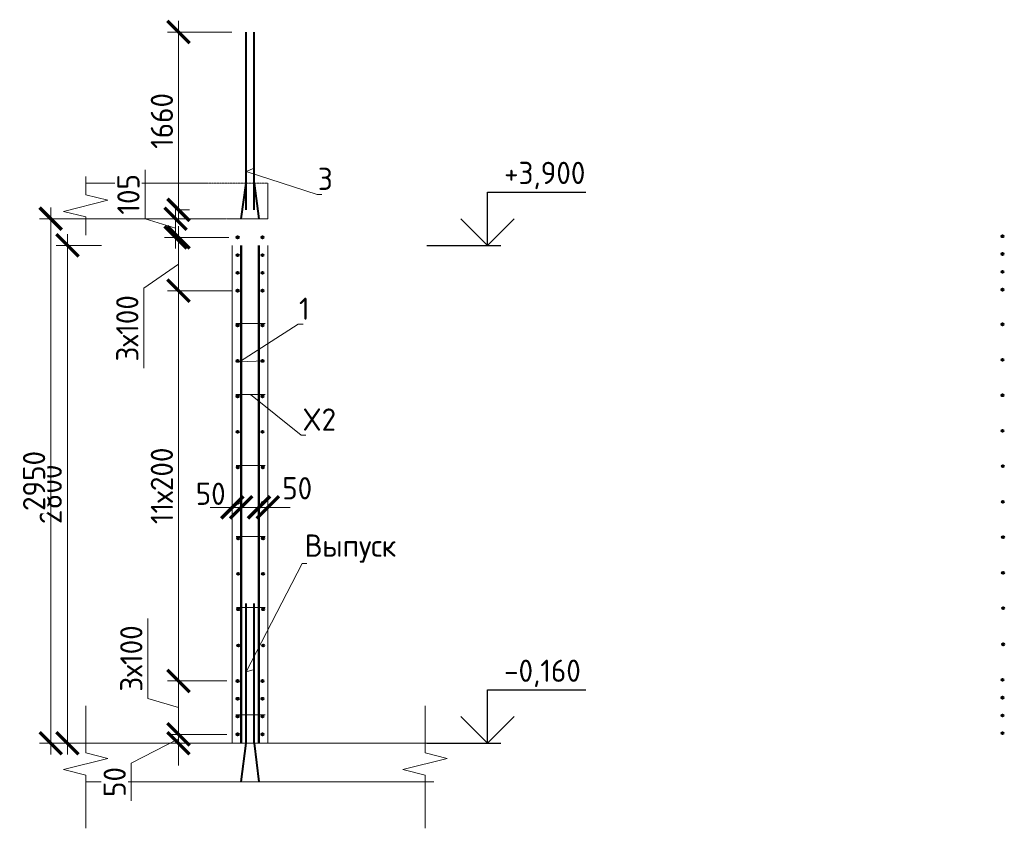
# Model space of a CAD drawing. Header units: millimetres. Extents: x 263826 to 1585445, y -423071 to 70137.
# Tile 62 of 256: x 495500 to 506573, y -342125 to -333029. Entities that reach past the tile are written whole.
import ezdxf
from ezdxf import colors
from ezdxf.entities.mleader import LeaderData, LeaderLine
from ezdxf.math import Vec2, Vec3

# ---------------------------------------------------------------- set-up
doc = ezdxf.new("R2010")
doc.units = ezdxf.units.MM
doc.linetypes.add('01 Штриховая _4 мм_', pattern=[6, 3.5, -2.5])
for name, color, linetype, lineweight in [('AF_Perekritie', 90, 'Continuous', 18), ('AF_Stena', 90, 'Continuous', 18), ('KR_Fundament', 253, 'Continuous', 18), ('Арм_шпильки', 143, 'Continuous', 18), ('Армирование', 3, 'Continuous', 40), ('АрмСтер', 2, 'Continuous', 50), ('подоснова', 151, 'Continuous', 5), ('РАЗМЕРЫ', 1, 'Continuous', 9)]:
    doc.layers.add(name, color=color, linetype=linetype, lineweight=lineweight)
doc.styles.add('GOST-2.304_Type-B', font='GOST_Common.ttf')
doc.dimstyles.new('мой 25', dxfattribs={"dimscale": 100, "dimtxt": 2.5, "dimasz": 2.5, "dimexe": 1.25, "dimexo": 0.625, "dimtad": 1, "dimdec": 0, "dimlfac": 0.5, "dimtxsty": 'GOST-2.304_Type-B', "dimblk": 'ARCHTICK', "dimcen": 2.5, "dimdle": 1.25, "dimaunit": 1, "dimadec": 1, "dimazin": 2, "dimtfac": 1, "dimtdec": 0, "dimtmove": 1, "dimatfit": 3, "dimfxl": 6, "dimfxlon": 1, "dimtfill": 1, "dimlwd": -1, "dimlwe": -1, "dimarcsym": 0})

# ---------------------------------------------------------------- blocks, each defined once
blk = doc.blocks.new('_None')
blk = doc.blocks.new('_ArchTick')
at = {"color": 0, "linetype": 'ByBlock', "const_width": 0.15}
blk.add_lwpolyline([(-0.5, -0.5), (0.5, 0.5)], dxfattribs=at)
blk = doc.blocks.new('*D1338')
at = {"layer": 'DEFPOINTS', "color": 0, "transparency": 16777216}
for p in [(497891, -337865), (497991, -337865), (497991, -338515)]:
    blk.add_point(p, dxfattribs=at)
at = {"layer": 'РАЗМЕРЫ', "color": 0, "linetype": 'Continuous', "transparency": 16777216}
for p, q in [((497891, -337928), (497891, -338640)), ((497991, -337928), (497991, -338640)), ((497891, -338515), (497641, -338515)), ((497891, -338515), (497991, -338515)), ((497991, -338515), (498241, -338515))]:
    blk.add_line(p, q, dxfattribs=at)
at = {"layer": 'РАЗМЕРЫ', "color": 0, "lineweight": 0, "transparency": 16777216, "insert": (497648, -338362), "char_height": 250, "attachment_point": 5, "style": 'GOST-2.304_Type-B', "bg_fill": 3, "box_fill_scale": 1.1, "bg_fill_color": 256, "bg_fill_true_color": 13158600, "bg_fill_transparency": 0}
blk.add_mtext('50', dxfattribs=at)
at = {"layer": 'РАЗМЕРЫ', "color": 0, "transparency": 16777216, "xscale": 250, "yscale": 250, "zscale": 250}
blk.add_blockref('_ArchTick', (497891, -338515), dxfattribs=at)
at = {"layer": 'РАЗМЕРЫ', "color": 0, "transparency": 16777216, "xscale": 250, "yscale": 250, "zscale": 250, "rotation": 180}
blk.add_blockref('_ArchTick', (497991, -338515), dxfattribs=at)
blk = doc.blocks.new('*D1339')
at = {"layer": 'DEFPOINTS', "color": 0, "transparency": 16777216}
for p in [(498191, -337865), (498291, -337865), (498291, -338515)]:
    blk.add_point(p, dxfattribs=at)
at = {"layer": 'РАЗМЕРЫ', "color": 0, "linetype": 'Continuous', "transparency": 16777216}
for p, q in [((498191, -337928), (498191, -338640)), ((498291, -337928), (498291, -338640)), ((498191, -338515), (497941, -338515)), ((498191, -338515), (498291, -338515)), ((498291, -338515), (498541, -338515))]:
    blk.add_line(p, q, dxfattribs=at)
at = {"layer": 'РАЗМЕРЫ', "color": 0, "transparency": 16777216, "xscale": 250, "yscale": 250, "zscale": 250}
blk.add_blockref('_ArchTick', (498191, -338515), dxfattribs=at)
at = {"layer": 'РАЗМЕРЫ', "color": 0, "lineweight": 0, "transparency": 16777216, "insert": (498621, -338300), "char_height": 250, "attachment_point": 5, "style": 'GOST-2.304_Type-B', "bg_fill": 3, "box_fill_scale": 1.1, "bg_fill_color": 256, "bg_fill_true_color": 13158600, "bg_fill_transparency": 0}
blk.add_mtext('50', dxfattribs=at)
at = {"layer": 'РАЗМЕРЫ', "color": 0, "transparency": 16777216, "xscale": 250, "yscale": 250, "zscale": 250, "rotation": 180}
blk.add_blockref('_ArchTick', (498291, -338515), dxfattribs=at)
blk = doc.blocks.new('*D1340')
at = {"layer": 'DEFPOINTS', "color": 0, "transparency": 16777216}
for p in [(496482, -335568), (496037, -341168), (498355, -341168)]:
    blk.add_point(p, dxfattribs=at)
at = {"layer": 'РАЗМЕРЫ', "color": 0, "linetype": 'Continuous', "transparency": 16777216}
for p, q in [((496037, -335443), (496037, -341293)), ((496420, -335568), (495912, -335568)), ((496637, -341168), (495912, -341168))]:
    blk.add_line(p, q, dxfattribs=at)
at = {"layer": 'РАЗМЕРЫ', "color": 0, "transparency": 16777216, "xscale": 250, "yscale": 250, "zscale": 250}
for p, rotation in [((496037, -335568), 90), ((496037, -341168), 270)]:
    blk.add_blockref('_ArchTick', p, dxfattribs=dict(at, rotation=rotation))
at = {"layer": 'РАЗМЕРЫ', "color": 0, "lineweight": 0, "transparency": 16777216, "insert": (495849, -338368), "char_height": 250, "attachment_point": 5, "rotation": 90, "style": 'GOST-2.304_Type-B', "bg_fill": 3, "box_fill_scale": 1.1, "bg_fill_color": 256, "bg_fill_true_color": 13158600, "bg_fill_transparency": 0}
blk.add_mtext('2800', dxfattribs=at)
blk = doc.blocks.new('*D1341')
at = {"layer": 'DEFPOINTS', "color": 0, "transparency": 16777216}
for p in [(497286, -333168), (498046, -333168), (497250, -335168)]:
    blk.add_point(p, dxfattribs=at)
at = {"layer": 'РАЗМЕРЫ', "color": 0, "linetype": 'Continuous', "transparency": 16777216}
for p, q in [((497286, -335293), (497286, -333043)), ((497886, -333168), (497161, -333168)), ((497286, -335168), (497411, -335168))]:
    blk.add_line(p, q, dxfattribs=at)
at = {"layer": 'РАЗМЕРЫ', "color": 0, "transparency": 16777216, "xscale": 250, "yscale": 250, "zscale": 250}
for p, rotation in [((497286, -333168), 90), ((497286, -335168), 270)]:
    blk.add_blockref('_ArchTick', p, dxfattribs=dict(at, rotation=rotation))
at = {"layer": 'РАЗМЕРЫ', "color": 0, "lineweight": 0, "transparency": 16777216, "insert": (497099, -334168), "char_height": 250, "attachment_point": 5, "rotation": 90, "style": 'GOST-2.304_Type-B', "bg_fill": 3, "box_fill_scale": 1.1, "bg_fill_color": 256, "bg_fill_true_color": 13158600, "bg_fill_transparency": 0}
blk.add_mtext('1660', dxfattribs=at)
blk = doc.blocks.new('*D1334')
at = {"layer": 'DEFPOINTS', "color": 0, "transparency": 16777216}
for p in [(497286, -341068), (497891, -341068), (497891, -341168)]:
    blk.add_point(p, dxfattribs=at)
at = {"layer": 'РАЗМЕРЫ', "color": 0, "linetype": 'Continuous', "transparency": 16777216}
for p, q in [((497286, -341068), (497286, -340818)), ((497286, -341118), (496755, -341391)), ((497829, -341068), (497161, -341068)), ((497286, -341168), (497286, -341068)), ((497286, -341168), (497286, -341068)), ((497829, -341168), (497161, -341168)), ((497286, -341168), (497286, -341418)), ((496755, -341391), (496755, -341816))]:
    blk.add_line(p, q, dxfattribs=at)
at = {"layer": 'РАЗМЕРЫ', "color": 0, "transparency": 16777216, "xscale": 250, "yscale": 250, "zscale": 250}
for p, rotation in [((497286, -341068), 270), ((497286, -341168), 90)]:
    blk.add_blockref('_ArchTick', p, dxfattribs=dict(at, rotation=rotation))
at = {"layer": 'РАЗМЕРЫ', "color": 0, "lineweight": 0, "transparency": 16777216, "insert": (496568, -341604), "char_height": 250, "attachment_point": 5, "rotation": 90, "style": 'GOST-2.304_Type-B', "bg_fill": 3, "box_fill_scale": 1.1, "bg_fill_color": 256, "bg_fill_true_color": 13158600, "bg_fill_transparency": 0}
blk.add_mtext('50', dxfattribs=at)
blk = doc.blocks.new('*D1335')
at = {"layer": 'DEFPOINTS', "color": 0, "transparency": 16777216}
for p in [(497286, -340468), (497891, -340468), (497792, -341068)]:
    blk.add_point(p, dxfattribs=at)
at = {"layer": 'РАЗМЕРЫ', "color": 0, "linetype": 'Continuous', "transparency": 16777216}
for p, q in [((496943, -340665), (496943, -339765)), ((497286, -341193), (497286, -340343)), ((497829, -340468), (497161, -340468)), ((497286, -340768), (496943, -340665)), ((497730, -341068), (497161, -341068))]:
    blk.add_line(p, q, dxfattribs=at)
at = {"layer": 'РАЗМЕРЫ', "color": 0, "transparency": 16777216, "xscale": 250, "yscale": 250, "zscale": 250}
for p, rotation in [((497286, -340468), 90), ((497286, -341068), 270)]:
    blk.add_blockref('_ArchTick', p, dxfattribs=dict(at, rotation=rotation))
at = {"layer": 'РАЗМЕРЫ', "color": 0, "lineweight": 0, "transparency": 16777216, "insert": (496755, -340215), "char_height": 250, "attachment_point": 5, "rotation": 90, "style": 'GOST-2.304_Type-B', "bg_fill": 3, "box_fill_scale": 1.1, "bg_fill_color": 256, "bg_fill_true_color": 13158600, "bg_fill_transparency": 0}
blk.add_mtext('3х100', dxfattribs=at)
blk = doc.blocks.new('*D1336')
at = {"layer": 'DEFPOINTS', "color": 0, "transparency": 16777216}
for p in [(497286, -336078), (497951, -336078), (497860, -340468)]:
    blk.add_point(p, dxfattribs=at)
at = {"layer": 'РАЗМЕРЫ', "color": 0, "linetype": 'Continuous', "transparency": 16777216}
for p, q in [((497286, -340593), (497286, -335953)), ((497886, -336078), (497161, -336078)), ((497798, -340468), (497161, -340468))]:
    blk.add_line(p, q, dxfattribs=at)
at = {"layer": 'РАЗМЕРЫ', "color": 0, "transparency": 16777216, "xscale": 250, "yscale": 250, "zscale": 250}
for p, rotation in [((497286, -336078), 90), ((497286, -340468), 270)]:
    blk.add_blockref('_ArchTick', p, dxfattribs=dict(at, rotation=rotation))
at = {"layer": 'РАЗМЕРЫ', "color": 0, "lineweight": 0, "transparency": 16777216, "insert": (497099, -338273), "char_height": 250, "attachment_point": 5, "rotation": 90, "style": 'GOST-2.304_Type-B', "bg_fill": 3, "box_fill_scale": 1.1, "bg_fill_color": 256, "bg_fill_true_color": 13158600, "bg_fill_transparency": 0}
blk.add_mtext('11х200', dxfattribs=at)
blk = doc.blocks.new('*D1337')
at = {"layer": 'DEFPOINTS', "color": 0, "transparency": 16777216}
for p in [(497254, -335268), (497859, -335268), (497939, -335478)]:
    blk.add_point(p, dxfattribs=at)
at = {"layer": 'РАЗМЕРЫ', "color": 0, "linetype": 'Continuous', "transparency": 16777216}
for p, q in [((496911, -335269), (496911, -334719)), ((497254, -335603), (497254, -335143)), ((497254, -335373), (496911, -335269)), ((497797, -335268), (497129, -335268)), ((497854, -335478), (497129, -335478))]:
    blk.add_line(p, q, dxfattribs=at)
at = {"layer": 'РАЗМЕРЫ', "color": 0, "transparency": 16777216, "xscale": 250, "yscale": 250, "zscale": 250}
for p, rotation in [((497254, -335268), 90), ((497254, -335478), 270)]:
    blk.add_blockref('_ArchTick', p, dxfattribs=dict(at, rotation=rotation))
at = {"layer": 'РАЗМЕРЫ', "color": 0, "lineweight": 0, "transparency": 16777216, "insert": (496723, -334994), "char_height": 250, "attachment_point": 5, "rotation": 90, "style": 'GOST-2.304_Type-B', "bg_fill": 3, "box_fill_scale": 1.1, "bg_fill_color": 256, "bg_fill_true_color": 13158600, "bg_fill_transparency": 0}
blk.add_mtext('105', dxfattribs=at)
blk = doc.blocks.new('*D1333')
at = {"layer": 'DEFPOINTS', "color": 0, "transparency": 16777216}
for p in [(497781, -335478), (497286, -336078), (497579, -336078)]:
    blk.add_point(p, dxfattribs=at)
at = {"layer": 'РАЗМЕРЫ', "color": 0, "linetype": 'Continuous', "transparency": 16777216}
for p, q in [((497286, -335353), (497286, -336203)), ((497719, -335478), (497161, -335478)), ((497286, -335778), (496898, -336051)), ((496898, -336051), (496898, -336951)), ((497516, -336078), (497161, -336078))]:
    blk.add_line(p, q, dxfattribs=at)
at = {"layer": 'РАЗМЕРЫ', "color": 0, "transparency": 16777216, "xscale": 250, "yscale": 250, "zscale": 250}
for p, rotation in [((497286, -335478), 90), ((497286, -336078), 270)]:
    blk.add_blockref('_ArchTick', p, dxfattribs=dict(at, rotation=rotation))
at = {"layer": 'РАЗМЕРЫ', "color": 0, "lineweight": 0, "transparency": 16777216, "insert": (496710, -336501), "char_height": 250, "attachment_point": 5, "rotation": 90, "style": 'GOST-2.304_Type-B', "bg_fill": 3, "box_fill_scale": 1.1, "bg_fill_color": 256, "bg_fill_true_color": 13158600, "bg_fill_transparency": 0}
blk.add_mtext('3х100', dxfattribs=at)
blk = doc.blocks.new('*D1738')
at = {"layer": 'DEFPOINTS', "color": 0, "transparency": 16777216}
for p in [(496768, -335268), (495849, -341168), (497327, -341168)]:
    blk.add_point(p, dxfattribs=at)
at = {"layer": 'РАЗМЕРЫ', "color": 0, "linetype": 'Continuous', "transparency": 16777216}
for p, q in [((495849, -335143), (495849, -341293)), ((496449, -335268), (495724, -335268)), ((496449, -341168), (495724, -341168))]:
    blk.add_line(p, q, dxfattribs=at)
at = {"layer": 'РАЗМЕРЫ', "color": 0, "transparency": 16777216, "xscale": 250, "yscale": 250, "zscale": 250}
for p, rotation in [((495849, -335268), 90), ((495849, -341168), 270)]:
    blk.add_blockref('_ArchTick', p, dxfattribs=dict(at, rotation=rotation))
at = {"layer": 'РАЗМЕРЫ', "color": 0, "lineweight": 0, "transparency": 16777216, "insert": (495662, -338218), "char_height": 250, "attachment_point": 5, "rotation": 90, "style": 'GOST-2.304_Type-B', "bg_fill": 3, "box_fill_scale": 1.1, "bg_fill_color": 256, "bg_fill_true_color": 13158600, "bg_fill_transparency": 0}
blk.add_mtext('2950', dxfattribs=at)

msp = doc.modelspace()

# ---------------------------------------------------------------- linework, layer by layer
at = {"elevation": 3100}
for points in [[(500761.94337, -334967.6244), (501867.21811, -334967.6244)], [(500761.94337, -335567.6244), (500761.94337, -334967.6244)], [(501061.94337, -335267.6244), (500761.94337, -335567.6244), (500461.94337, -335267.6244)], [(500077.37661, -335567.6244), (500911.94337, -335567.6244)], [(500761.94337, -340567.6244), (501867.21811, -340567.6244)], [(500761.94337, -341167.6244), (500761.94337, -340567.6244)], [(501061.94337, -340867.6244), (500761.94337, -341167.6244), (500461.94337, -340867.6244)], [(500077.37661, -341167.6244), (500911.94337, -341167.6244)]]:
    msp.add_lwpolyline(points, dxfattribs=at)
at = {"layer": 'AF_Perekritie', "linetype": '01 Штриховая _4 мм_', "lineweight": 9}
for p, q in [((498291.09339, -334867.6244, 3100), (496242.51164, -334867.6244, 3100)), ((496242.51164, -335267.6244, 3100), (498291.09339, -335267.6244, 3100))]:
    msp.add_line(p, q, dxfattribs=at)
at = {"layer": 'AF_Stena', "lineweight": 20}
for p, q in [((498291.09339, -335267.6244, 3100), (498291.09339, -334868.64298, 3100)), ((498291.09339, -335267.6244, 3100), (497891.09339, -335267.6244, 3100)), ((497891.09339, -335567.6244, 3100), (497891.09339, -341167.6244, 3100)), ((498291.09339, -341167.6244, 3100), (498291.09339, -335567.6244, 3100))]:
    msp.add_line(p, q, dxfattribs=at)
at = {"layer": 'AF_Stena', "lineweight": 20, "elevation": 3100}
for points in [[(496242.51164, -334942.6244), (496242.51164, -334792.6244)], [(496242.51164, -334942.6244), (496242.51164, -334997.6246)], [(496492.51164, -335060.1246), (495992.51164, -335185.1246)], [(496242.51164, -334997.6246), (496492.51164, -335060.1246)], [(495992.51164, -335185.1246), (496242.51164, -335247.6246)], [(496242.51164, -335247.6246), (496242.51164, -335302.6248)], [(496242.51164, -335302.6248), (496242.51164, -335452.6248)], [(496242.51164, -341220.95823), (496242.51164, -340749.0989)], [(500058.90676, -341220.95823), (500058.90676, -340749.0989)], [(496242.51164, -341220.95823), (496242.51164, -341275.95843)], [(500058.90676, -341220.95823), (500058.90676, -341275.95843)], [(496492.51164, -341338.45843), (495992.51164, -341463.45843)], [(496242.51164, -341275.95843), (496492.51164, -341338.45843)], [(500308.90676, -341338.45843), (499808.90676, -341463.45843)], [(500058.90676, -341275.95843), (500308.90676, -341338.45843)], [(495992.51164, -341463.45843), (496242.51164, -341525.95843)], [(499808.90676, -341463.45843), (500058.90676, -341525.95843)], [(496242.51164, -341525.95843), (496242.51164, -341580.95863)], [(496242.51164, -341580.95863), (496242.51164, -342125.06641)], [(500058.90676, -341525.95843), (500058.90676, -341580.95863)], [(500058.90676, -341580.95863), (500058.90676, -342125.06641)]]:
    msp.add_lwpolyline(points, dxfattribs=at)
at = {"layer": 'KR_Fundament', "lineweight": 9}
for p, q in [((500158.90676, -341167.6244, 3100), (496242.51164, -341167.6244, 3100)), ((496242.51164, -341603.47507, 3100), (500158.90676, -341603.47507, 3100))]:
    msp.add_line(p, q, dxfattribs=at)
at = {"layer": 'Арм_шпильки'}
msp.add_line((497931.09339, -336447.77601, 3100), (498260.59506, -336447.77601, 3100), dxfattribs=at)
at = {"layer": 'Армирование', "ltscale": 100}
for p, q in [((498046.38071, -335167.6244, 3100), (498046.38071, -333170.05763, 3100)), ((498137.09959, -335167.6244, 3100), (498137.09959, -333170.05763, 3100)), ((497992.37451, -335270.05763, 3100), (498046.38071, -334867.6244, 3100)), ((498137.09959, -334867.6244, 3100), (498191.09339, -335270.05763, 3100)), ((498046.07838, -341167.62467, 3100), (498046.38071, -339594.48985, 3100)), ((498136.79726, -341167.6244, 3100), (498137.09959, -339594.48985, 3100))]:
    msp.add_line(p, q, dxfattribs=at)
for centre in [(506552.97594, -335465.4614, 3100), (506552.97594, -335665.4614, 3100), (506552.97594, -335865.4614, 3100), (506552.97594, -336065.4614, 3100), (497951.09339, -336467.77601, 3100), (498231.09339, -336467.77601, 3100), (506552.97594, -336455.61302, 3100), (497951.09339, -336867.77601, 3100), (498231.09339, -336867.77601, 3100), (506552.97594, -336855.61302, 3100), (506552.97594, -337253.94057, 3100), (506552.97594, -337653.94057, 3100), (506555.65078, -338052.26813, 3100), (506555.65078, -338452.26813, 3100), (506558.32562, -338850.59568, 3100), (506558.32562, -339250.59568, 3100), (506561.00046, -339648.92324, 3100), (506561.00046, -340055.92324, 3100), (506552.97594, -340455.4614, 3100), (498231.09339, -340667.6244, 3100), (506552.97594, -340655.4614, 3100), (506552.97594, -340855.4614, 3100), (506552.97594, -341055.4614, 3100), (498231.09339, -341067.6244, 3100)]:
    msp.add_circle(centre, 12, dxfattribs=at)
at = {"layer": 'АрмСтер', "ltscale": 15}
for p, q in [((497992.37451, -341167.6244, 3100), (497992.37451, -335567.6244, 3100)), ((498190.79107, -341167.6244, 3100), (498190.79107, -335567.6244, 3100))]:
    msp.add_line(p, q, dxfattribs=at)

# ---------------------------------------------------------------- texts
at = {"style": 'GOST-2.304_Type-B'}
for s, p in [('+3,900', (500947.86183, -334877.6244, 3100)), ('-0,160', (500947.86183, -340477.6244, 3100))]:
    msp.add_text(s, height=249.999994, dxfattribs=at).set_placement(p)

# ---------------------------------------------------------------- leaders
at = {"layer": 'подоснова'}
ml = msp.add_multileader_mtext('Standard', dxfattribs=at)
ml.set_content('3', color=256, style='GOST-2.304_Type-B')
ml.set_leader_properties(color=256, linetype='ByLayer', lineweight=15)
ml.set_arrow_properties(name='NONE')
ml.build(insert=Vec2(0, 0))
ml.multileader.update_dxf_attribs({"text_left_attachment_type": 6, "text_right_attachment_type": 6, "dogleg_length": 10, "arrow_head_size": 18})
ctx = ml.context
ctx.base_point, ctx.char_height, ctx.arrow_head_size, ctx.landing_gap_size, ctx.plane_origin = Vec3(498854.6797, -334994.73621, 3100), 250, 18, 20, Vec3(497637.78846, -333682.18407, 3100)
ctx.left_attachment, ctx.right_attachment, ctx.text_align_type = 6, 6, 1
notes = []
notes.append((ctx, [(0, (1, 1, 0), (498844.6797, -334994.73621, 3100), (1, 0), 10, [(1, [(498137.09959, -334698.70225, 3100), (498046.38071, -334736.54501, 3100)], 0, [])])]))
ctx.mtext.insert, ctx.mtext.width, ctx.mtext.alignment, ctx.mtext.flow_direction = Vec3(498937.1797, -334694.73621, 3100), 22.8977991, 2, 5
ml = msp.add_multileader_mtext('Standard', dxfattribs=at)
ml.set_content('1 ', color=256, style='GOST-2.304_Type-B')
ml.set_leader_properties(color=256, linetype='ByLayer', lineweight=15)
ml.set_arrow_properties(name='NONE')
ml.build(insert=Vec2(0, 0))
ml.multileader.update_dxf_attribs({"text_left_attachment_type": 6, "text_right_attachment_type": 6, "dogleg_length": 10, "arrow_head_size": 18})
ctx = ml.context
ctx.base_point, ctx.char_height, ctx.arrow_head_size, ctx.landing_gap_size, ctx.plane_origin = Vec3(498643.14443, -336455.17985, 3100), 250, 18, 20, Vec3(497648.63304, -336014.89876, 3100)
ctx.left_attachment, ctx.right_attachment, ctx.text_align_type = 6, 6, 1
notes.append((ctx, [(0, (1, 1, 0), (498633.14443, -336455.17985, 3100), (1, 0), 10, [(1, [(498255.09339, -336867.77601, 3100), (497971.24285, -336877.15729, 3100)], 0, [])])]))
ctx.mtext.insert, ctx.mtext.width, ctx.mtext.alignment, ctx.mtext.flow_direction = Vec3(498700.64443, -336155.17985, 3100), 22.8977991, 2, 5
ml = msp.add_multileader_mtext('Standard', dxfattribs=at)
ml.set_content('Выпуск', color=256, style='GOST-2.304_Type-B')
ml.set_leader_properties(color=256, linetype='ByLayer', lineweight=15)
ml.set_arrow_properties(name='NONE')
ml.build(insert=Vec2(0, 0))
ml.multileader.update_dxf_attribs({"text_left_attachment_type": 6, "text_right_attachment_type": 6, "dogleg_length": 10, "arrow_head_size": 18})
ctx = ml.context
ctx.base_point, ctx.char_height, ctx.arrow_head_size, ctx.landing_gap_size, ctx.plane_origin = Vec3(498687.38101, -339145.20281, 3100), 250, 18, 20, Vec3(497530.36961, -339127.07269, 3100)
ctx.left_attachment, ctx.right_attachment, ctx.text_align_type = 6, 6, 1
notes.append((ctx, [(0, (1, 1, 0), (498677.38101, -339145.20281, 3100), (1, 0), 10, [(1, [(498136.95681, -340337.43297, 3100), (498046.1117, -340364.97118, 3100)], 0, [])])]))
ctx.mtext.insert, ctx.mtext.width, ctx.mtext.alignment, ctx.mtext.flow_direction = Vec3(499219.88101, -338820.20281, 3100), 22.8977991, 2, 5
for ctx, leaders in notes:
    for number, flags, end, landing, length, lines in leaders:
        leader = LeaderData()
        leader.index, (leader.has_last_leader_line, leader.has_dogleg_vector, leader.attachment_direction) = number, flags
        leader.last_leader_point, leader.dogleg_vector, leader.dogleg_length = Vec3(end), Vec3(landing), length
        for number, points, colour, breaks in lines:
            line = LeaderLine()
            line.index, line.vertices, line.color, line.breaks = number, Vec3.list(points), colors.encode_raw_color(colour), breaks
            leader.lines.append(line)
        ctx.leaders.append(leader)

# ---------------------------------------------------------------- next in the draw order: dimensions: what is measured, and where the dimension line sits
at = {"layer": 'РАЗМЕРЫ', "color": 146, "lineweight": 0, "true_color": 0x006272}
dim = msp.add_linear_dim(base=(497286.37467, -333167.6244, 3100), p1=(497249.6147, -335167.6244, 3100), p2=(498046.38071, -333167.6244, 3100), angle=90, text='1660', dimstyle='мой 25', dxfattribs=at)
dim.commit()
dim.dimension.update_dxf_attribs({"geometry": '*D1341', "text_midpoint": (497098.87467, -334167.6244, 3100)})
dim = msp.add_linear_dim(base=(497991.05437, -338515.20925, 3100), p1=(497891.09339, -337865.03683, 3100), p2=(497991.05437, -337865.03683, 3100), dimstyle='мой 25', dxfattribs=at)
dim.commit()
dim.dimension.update_dxf_attribs({"geometry": '*D1338', "text_midpoint": (497648.46067, -338549.78523, 3100), "dimtype": 160})

# ---------------------------------------------------------------- next in the draw order: dimensions: what is measured, and where the dimension line sits
dim = msp.add_linear_dim(base=(498291.09339, -338515.20925, 3100), p1=(498191.05437, -337865.03683, 3100), p2=(498291.09339, -337865.03683, 3100), dimstyle='мой 25', dxfattribs=at)
dim.commit()
dim.dimension.update_dxf_attribs({"geometry": '*D1339', "text_midpoint": (498620.7046, -338487.199, 3100), "dimtype": 160})

# ---------------------------------------------------------------- next in the draw order: dimensions: what is measured, and where the dimension line sits
dim = msp.add_linear_dim(base=(496036.53385, -341167.6244, 3100), p1=(496482.04873, -335567.6244, 3100), p2=(498355.3166, -341167.6244, 3100), angle=90, dimstyle='мой 25', dxfattribs=at)
dim.commit()
dim.dimension.update_dxf_attribs({"geometry": '*D1340', "text_midpoint": (495849.03385, -338367.6244, 3100)})

# ---------------------------------------------------------------- next in the draw order: linework, layer by layer
at = {"layer": 'Арм_шпильки'}
for p, q in [((497931.09339, -337246.10357, 3100), (498260.59506, -337246.10357, 3100)), ((497933.76823, -338044.43112, 3100), (498260.59506, -338044.43112, 3100)), ((497936.44307, -338842.75868, 3100), (498260.59506, -338842.75868, 3100)), ((497939.11791, -339641.08623, 3100), (498260.59506, -339641.08623, 3100)), ((497931.09339, -340847.6244, 3100), (498260.59506, -340847.6244, 3100))]:
    msp.add_line(p, q, dxfattribs=at)
at = {"layer": 'Армирование', "ltscale": 100}
for p, q in [((497992.37451, -341603.47507, 3100), (498046.07838, -341167.6244, 3100)), ((498136.79726, -341167.6244, 3100), (498190.79107, -341602.18711, 3100))]:
    msp.add_line(p, q, dxfattribs=at)
for centre in [(498231.09339, -335477.6244, 3100), (498231.09339, -335677.6244, 3100), (498231.09339, -335877.6244, 3100), (498231.09339, -336077.6244, 3100), (497951.09339, -337266.10357, 3100), (498231.09339, -337266.10357, 3100), (497951.09339, -337666.10357, 3100), (498231.09339, -337666.10357, 3100), (497953.76823, -338064.43112, 3100), (498233.76823, -338064.43112, 3100), (497953.76823, -338464.43112, 3100), (498233.76823, -338464.43112, 3100), (497956.44307, -338862.75868, 3100), (498236.44307, -338862.75868, 3100), (497956.44307, -339262.75868, 3100), (498236.44307, -339262.75868, 3100), (497959.11791, -339661.08623, 3100), (498239.11791, -339661.08623, 3100), (497959.11791, -340068.08623, 3100), (498239.11791, -340068.08623, 3100), (498231.09339, -340467.6244, 3100), (498231.09339, -340867.6244, 3100)]:
    msp.add_circle(centre, 12, dxfattribs=at)

# ---------------------------------------------------------------- next in the draw order: dimensions: what is measured, and where the dimension line sits
at = {"layer": 'РАЗМЕРЫ', "color": 146, "lineweight": 0, "true_color": 0x006272}
dim = msp.add_linear_dim(base=(497254.45032, -335267.6244, 3100), p1=(497939.09339, -335477.6244, 3100), p2=(497859.16904, -335267.6244, 3100), angle=90, dimstyle='мой 25', dxfattribs=at)
dim.commit()
dim.dimension.update_dxf_attribs({"geometry": '*D1337', "text_midpoint": (496723.20032, -335206.9994, 3100)})

# ---------------------------------------------------------------- next in the draw order: leaders
at = {"layer": 'подоснова'}
ml = msp.add_multileader_mtext('Standard', dxfattribs=at)
ml.set_content('X2', color=256, style='GOST-2.304_Type-B')
ml.set_leader_properties(color=256, linetype='ByLayer', lineweight=15)
ml.set_arrow_properties(name='NONE')
ml.build(insert=Vec2(0, 0))
ml.multileader.update_dxf_attribs({"text_left_attachment_type": 6, "text_right_attachment_type": 6, "dogleg_length": 10, "arrow_head_size": 18})
ctx = ml.context
ctx.base_point, ctx.char_height, ctx.arrow_head_size, ctx.landing_gap_size, ctx.plane_origin = Vec3(498674.13597, -337702.2086, 3100), 250, 18, 20, Vec3(497679.62458, -336556.06805, 3100)
ctx.left_attachment, ctx.right_attachment, ctx.text_align_type = 6, 6, 1
notes = []
notes.append((ctx, [(0, (1, 1, 0), (498664.13597, -337702.2086, 3100), (1, 0), 10, [(0, [(498095.84423, -337246.10357, 3100)], 0, [])])]))
ctx.mtext.insert, ctx.mtext.width, ctx.mtext.alignment, ctx.mtext.flow_direction = Vec3(498869.13597, -337402.2086, 3100), 22.8977991, 2, 5
for ctx, leaders in notes:
    for number, flags, end, landing, length, lines in leaders:
        leader = LeaderData()
        leader.index, (leader.has_last_leader_line, leader.has_dogleg_vector, leader.attachment_direction) = number, flags
        leader.last_leader_point, leader.dogleg_vector, leader.dogleg_length = Vec3(end), Vec3(landing), length
        for number, points, colour, breaks in lines:
            line = LeaderLine()
            line.index, line.vertices, line.color, line.breaks = number, Vec3.list(points), colors.encode_raw_color(colour), breaks
            leader.lines.append(line)
        ctx.leaders.append(leader)

# ---------------------------------------------------------------- next in the draw order: linework, layer by layer
at = {"layer": 'Армирование', "ltscale": 100}
for centre in [(497951.09339, -335477.6244, 3100), (497951.09339, -335677.6244, 3100)]:
    msp.add_circle(centre, 12, dxfattribs=at)

# ---------------------------------------------------------------- next in the draw order: dimensions: what is measured, and where the dimension line sits
at = {"layer": 'РАЗМЕРЫ', "color": 146, "lineweight": 0, "true_color": 0x006272}
dim = msp.add_linear_dim(base=(497286.37467, -341067.77601, 3100), p1=(497891.09339, -341167.6244, 3100), p2=(497891.09339, -341067.77601, 3100), angle=90, dimstyle='мой 25', dxfattribs=at)
dim.commit()
dim.dimension.update_dxf_attribs({"geometry": '*D1334', "text_midpoint": (496755.12467, -341453.50555, 3100), "dimtype": 160})

# ---------------------------------------------------------------- next in the draw order: dimensions: what is measured, and where the dimension line sits
dim = msp.add_linear_dim(base=(497286.37467, -340467.77601, 3100), p1=(497792.08675, -341067.77601, 3100), p2=(497891.09339, -340467.77601, 3100), angle=90, text='3х100', dimstyle='мой 25', dxfattribs=at)
dim.commit()
dim.dimension.update_dxf_attribs({"geometry": '*D1335', "text_midpoint": (496755.12467, -340602.15101, 3100)})

# ---------------------------------------------------------------- next in the draw order: linework, layer by layer
at = {"layer": 'Армирование', "ltscale": 100}
for centre in [(497951.09339, -340867.6244, 3100), (497951.09339, -341067.6244, 3100)]:
    msp.add_circle(centre, 12, dxfattribs=at)

# ---------------------------------------------------------------- next in the draw order: dimensions: what is measured, and where the dimension line sits
at = {"layer": 'РАЗМЕРЫ', "color": 146, "lineweight": 0, "true_color": 0x006272}
dim = msp.add_linear_dim(base=(497286.37467, -336077.6244, 3100), p1=(497860.46613, -340467.77601, 3100), p2=(497951.09339, -336077.6244, 3100), angle=90, text='11х200', dimstyle='мой 25', dxfattribs=at)
dim.commit()
dim.dimension.update_dxf_attribs({"geometry": '*D1336', "text_midpoint": (497098.87467, -338272.7002, 3100)})

# ---------------------------------------------------------------- next in the draw order: linework, layer by layer
at = {"layer": 'Армирование', "ltscale": 100}
for centre in [(497951.09339, -335877.6244, 3100), (497951.09339, -336077.6244, 3100), (497951.09339, -340467.6244, 3100), (497951.09339, -340667.6244, 3100)]:
    msp.add_circle(centre, 12, dxfattribs=at)

# ---------------------------------------------------------------- next in the draw order: dimensions: what is measured, and where the dimension line sits
at = {"layer": 'РАЗМЕРЫ', "color": 146, "lineweight": 0, "true_color": 0x006272}
dim = msp.add_linear_dim(base=(497286.37467, -336077.6244, 3100), p1=(497781.33865, -335477.6244, 3100), p2=(497578.67253, -336077.6244, 3100), angle=90, text='3х100', dimstyle='мой 25', dxfattribs=at)
dim.commit()
dim.dimension.update_dxf_attribs({"geometry": '*D1333', "text_midpoint": (496897.9325, -336113.54445, 3100), "dimtype": 160})

# ---------------------------------------------------------------- next in the draw order: dimensions: what is measured, and where the dimension line sits
dim = msp.add_linear_dim(base=(495849.49318, -341167.6244, 3100), p1=(496768.46051, -335267.6244, 3100), p2=(497327.13371, -341167.6244, 3100), angle=90, dimstyle='мой 25', dxfattribs=at)
dim.commit()
dim.dimension.update_dxf_attribs({"geometry": '*D1738', "text_midpoint": (495661.99318, -338217.6244, 3100)})

doc.saveas('drawing.dxf')
